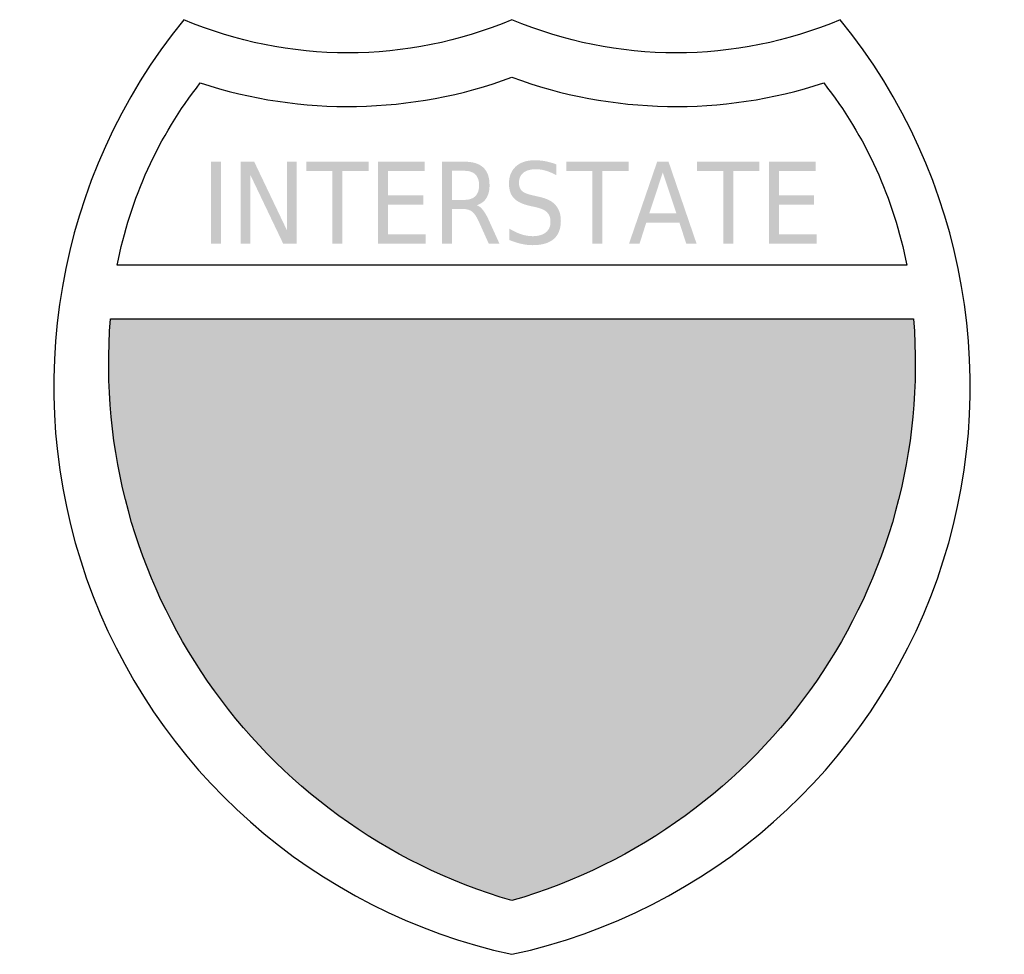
# Model space of a CAD drawing. Header units: inches. Extents: x -0.54 to 0.54, y -0.51 to 0.51.
import ezdxf

# ---------------------------------------------------------------- set-up
doc = ezdxf.new("R2010")
doc.units = ezdxf.units.IN
doc.header["$MEASUREMENT"] = 0

msp = doc.modelspace()

# ---------------------------------------------------------------- hatches: boundary and pattern name
for points in [[(-0.3285, 0.355), (-0.3176, 0.355), (-0.3176, 0.2656), (-0.3285, 0.2656), (-0.3285, 0.355)], [(-0.296, 0.355), (-0.2813, 0.355), (-0.2456, 0.2802), (-0.2456, 0.355), (-0.2351, 0.355), (-0.2351, 0.2656), (-0.2497, 0.2656), (-0.2854, 0.3404), (-0.2854, 0.2656), (-0.296, 0.2656), (-0.296, 0.355)], [(-0.2245, 0.355), (-0.1565, 0.355), (-0.1565, 0.3448), (-0.1851, 0.3448), (-0.1851, 0.2656), (-0.196, 0.2656), (-0.196, 0.3448), (-0.2245, 0.3448), (-0.2245, 0.355)], [(-0.1461, 0.355), (-0.0953, 0.355), (-0.0953, 0.3448), (-0.1352, 0.3448), (-0.1352, 0.3184), (-0.0969, 0.3184), (-0.0969, 0.3082), (-0.1352, 0.3082), (-0.1352, 0.2758), (-0.0942, 0.2758), (-0.0942, 0.2656), (-0.1461, 0.2656), (-0.1461, 0.355)], [(0.0592, 0.355), (0.1272, 0.355), (0.1272, 0.3448), (0.0987, 0.3448), (0.0987, 0.2656), (0.0878, 0.2656), (0.0878, 0.3448), (0.0592, 0.3448), (0.0592, 0.355)], [(0.202, 0.355), (0.27, 0.355), (0.27, 0.3448), (0.2415, 0.3448), (0.2415, 0.2656), (0.2306, 0.2656), (0.2306, 0.3448), (0.202, 0.3448), (0.202, 0.355)], [(0.2805, 0.355), (0.3313, 0.355), (0.3313, 0.3448), (0.2914, 0.3448), (0.2914, 0.3184), (0.3297, 0.3184), (0.3297, 0.3082), (0.2914, 0.3082), (0.2914, 0.2758), (0.3323, 0.2758), (0.3323, 0.2656), (0.2805, 0.2656), (0.2805, 0.355)]]:
    msp.add_hatch(color=7).paths.add_polyline_path(points)
h = msp.add_hatch(color=7)
edge = h.paths.add_edge_path()
edge.add_spline(control_points=[(-0.0383, 0.3075), (-0.0359, 0.3066), (-0.0336, 0.3048), (-0.0314, 0.3019), (-0.0292, 0.299), (-0.027, 0.2951), (-0.0248, 0.29)], knot_values=[0, 0, 0, 0, 1, 1, 1, 2, 2, 2, 2], degree=3, periodic=0)
edge.add_line((-0.0248, 0.29), (-0.0137, 0.2656))
edge.add_line((-0.0137, 0.2656), (-0.0254, 0.2656))
edge.add_line((-0.0254, 0.2656), (-0.0357, 0.2885))
edge.add_spline(control_points=[(-0.0357, 0.2885), (-0.0384, 0.2945), (-0.0409, 0.2985), (-0.0434, 0.3005), (-0.0459, 0.3024), (-0.0493, 0.3034), (-0.0537, 0.3034)], knot_values=[0, 0, 0, 0, 1, 1, 1, 2, 2, 2, 2], degree=3, periodic=0)
edge.add_line((-0.0537, 0.3034), (-0.0655, 0.3034))
edge.add_line((-0.0655, 0.3034), (-0.0655, 0.2656))
edge.add_line((-0.0655, 0.2656), (-0.0764, 0.2656))
edge.add_line((-0.0764, 0.2656), (-0.0764, 0.355))
edge.add_line((-0.0764, 0.355), (-0.0519, 0.355))
edge.add_spline(control_points=[(-0.0519, 0.355), (-0.0426, 0.355), (-0.0358, 0.3529), (-0.0313, 0.3486), (-0.0267, 0.3443), (-0.0245, 0.3379), (-0.0245, 0.3293), (-0.0245, 0.3236), (-0.0257, 0.319), (-0.028, 0.3152), (-0.0303, 0.3115), (-0.0338, 0.309), (-0.0383, 0.3075)], knot_values=[0, 0, 0, 0, 1, 1, 1, 2, 2, 2, 3, 3, 3, 4, 4, 4, 4], degree=3, periodic=0)
edge = h.paths.add_edge_path(flags=0)
edge.add_line((-0.0655, 0.3451), (-0.0655, 0.3133))
edge.add_line((-0.0655, 0.3133), (-0.0519, 0.3133))
edge.add_spline(control_points=[(-0.0519, 0.3133), (-0.0466, 0.3133), (-0.0426, 0.3147), (-0.0399, 0.3174), (-0.0373, 0.3201), (-0.0359, 0.324), (-0.0359, 0.3293), (-0.0359, 0.3345), (-0.0373, 0.3384), (-0.0399, 0.3411), (-0.0426, 0.3437), (-0.0466, 0.3451), (-0.0519, 0.3451)], knot_values=[0, 0, 0, 0, 1, 1, 1, 2, 2, 2, 3, 3, 3, 4, 4, 4, 4], degree=3, periodic=0)
edge.add_line((-0.0519, 0.3451), (-0.0655, 0.3451))
h = msp.add_hatch(color=7)
edge = h.paths.add_edge_path()
edge.add_line((0.0484, 0.3521), (0.0484, 0.3403))
edge.add_spline(control_points=[(0.0484, 0.3403), (0.0443, 0.3425), (0.0404, 0.3441), (0.0368, 0.3452), (0.0331, 0.3463), (0.0296, 0.3468), (0.0262, 0.3468), (0.0202, 0.3468), (0.0156, 0.3455), (0.0124, 0.343), (0.0092, 0.3404), (0.0076, 0.3368), (0.0076, 0.3321), (0.0076, 0.3281), (0.0087, 0.3251), (0.0108, 0.3231), (0.0129, 0.3211), (0.017, 0.3195), (0.023, 0.3182)], knot_values=[0, 0, 0, 0, 1, 1, 1, 2, 2, 2, 3, 3, 3, 4, 4, 4, 5, 5, 5, 6, 6, 6, 6], degree=3, periodic=0)
edge.add_line((0.023, 0.3182), (0.0295, 0.3167))
edge.add_spline(control_points=[(0.0295, 0.3167), (0.0377, 0.315), (0.0437, 0.312), (0.0475, 0.3077), (0.0514, 0.3033), (0.0533, 0.2975), (0.0533, 0.2903), (0.0533, 0.2816), (0.0507, 0.2751), (0.0455, 0.2706), (0.0403, 0.2661), (0.0326, 0.2639), (0.0225, 0.2639), (0.0187, 0.2639), (0.0146, 0.2644), (0.0103, 0.2653), (0.006, 0.2663), (0.0016, 0.2677), (-0.003, 0.2696)], knot_values=[0, 0, 0, 0, 1, 1, 1, 2, 2, 2, 3, 3, 3, 4, 4, 4, 5, 5, 5, 6, 6, 6, 6], degree=3, periodic=0)
edge.add_line((-0.003, 0.2696), (-0.003, 0.282))
edge.add_spline(control_points=[(-0.003, 0.282), (0.0014, 0.2793), (0.0058, 0.2772), (0.01, 0.2758), (0.0142, 0.2744), (0.0184, 0.2737), (0.0225, 0.2737), (0.0287, 0.2737), (0.0335, 0.2751), (0.0369, 0.2778), (0.0403, 0.2805), (0.042, 0.2844), (0.042, 0.2894), (0.042, 0.2938), (0.0408, 0.2972), (0.0383, 0.2997), (0.0359, 0.3022), (0.0319, 0.304), (0.0263, 0.3053)], knot_values=[0, 0, 0, 0, 1, 1, 1, 2, 2, 2, 3, 3, 3, 4, 4, 4, 5, 5, 5, 6, 6, 6, 6], degree=3, periodic=0)
edge.add_line((0.0263, 0.3053), (0.0198, 0.3067))
edge.add_spline(control_points=[(0.0198, 0.3067), (0.0116, 0.3085), (0.0057, 0.3113), (0.0021, 0.3151), (-0.0015, 0.319), (-0.0033, 0.3243), (-0.0033, 0.3311), (-0.0033, 0.339), (-0.0008, 0.3452), (0.0042, 0.3498), (0.0092, 0.3543), (0.0161, 0.3566), (0.0249, 0.3566), (0.0287, 0.3566), (0.0326, 0.3562), (0.0365, 0.3555), (0.0404, 0.3547), (0.0444, 0.3536), (0.0484, 0.3521)], knot_values=[0, 0, 0, 0, 1, 1, 1, 2, 2, 2, 3, 3, 3, 4, 4, 4, 5, 5, 5, 6, 6, 6, 6], degree=3, periodic=0)
h = msp.add_hatch(color=7)
h.paths.add_polyline_path([(0.1584, 0.355), (0.1708, 0.355), (0.2014, 0.2656), (0.1901, 0.2656), (0.1827, 0.2885), (0.1465, 0.2885), (0.1392, 0.2656), (0.1277, 0.2656), (0.1584, 0.355)])
h.paths.add_polyline_path([(0.1645, 0.3431), (0.1498, 0.2986), (0.1794, 0.2986), (0.1645, 0.3431)], flags=0)
h = msp.add_hatch(color=7)
edge = h.paths.add_edge_path()
edge.add_line((-0.4381, 0.1835), (0.4381, 0.1835))
edge.add_spline(control_points=[(0.4381, 0.1835), (0.4613, -0.1053), (0.2782, -0.3706), (0, -0.4514)], knot_values=[0, 0, 0, 0, 1, 1, 1, 1], degree=3, periodic=0)
edge.add_spline(control_points=[(0, -0.4514), (-0.2782, -0.3706), (-0.4613, -0.1053), (-0.4381, 0.1835)], knot_values=[0, 0, 0, 0, 1, 1, 1, 1], degree=3, periodic=0)

# ---------------------------------------------------------------- linework, layer by layer
at = {"color": 7}
for points in [[(0.4307, 0.242), (-0.4307, 0.242)], [(-0.4381, 0.1835), (0.4381, 0.1835)]]:
    msp.add_lwpolyline(points, dxfattribs=at)
for points in [[(-0.3582, 0.51), (-0.4971, 0.3388), (-0.5372, 0.1079), (-0.4641, -0.1001), (-0.3911, -0.3081), (-0.2154, -0.4632), (0, -0.51)], [(0, -0.51), (0.2154, -0.4632), (0.3911, -0.3081), (0.4641, -0.1001), (0.5372, 0.1079), (0.4971, 0.3388), (0.3582, 0.51)]]:
    msp.add_open_spline(points, degree=3, knots=[0, 0, 0, 0, 1, 1, 1, 2, 2, 2, 2], dxfattribs=at)
for points in [[(0, 0.51), (-0.1145, 0.4617), (-0.2437, 0.4617), (-0.3582, 0.51)], [(0.3582, 0.51), (0.2437, 0.4617), (0.1145, 0.4617), (0, 0.51)], [(-0.4307, 0.242), (-0.4168, 0.3146), (-0.3858, 0.3827), (-0.3402, 0.4409)], [(-0.3402, 0.4409), (-0.2293, 0.4047), (-0.1095, 0.4069), (0, 0.4471)], [(0, 0.4471), (0.1095, 0.4069), (0.2293, 0.4047), (0.3402, 0.4409)], [(0.3402, 0.4409), (0.3858, 0.3827), (0.4168, 0.3146), (0.4307, 0.242)], [(0, -0.4514), (-0.2782, -0.3706), (-0.4613, -0.1053), (-0.4381, 0.1835)], [(0.4381, 0.1835), (0.4613, -0.1053), (0.2782, -0.3706), (0, -0.4514)]]:
    msp.add_open_spline(points, degree=3, dxfattribs=at)

doc.saveas('drawing.dxf')
